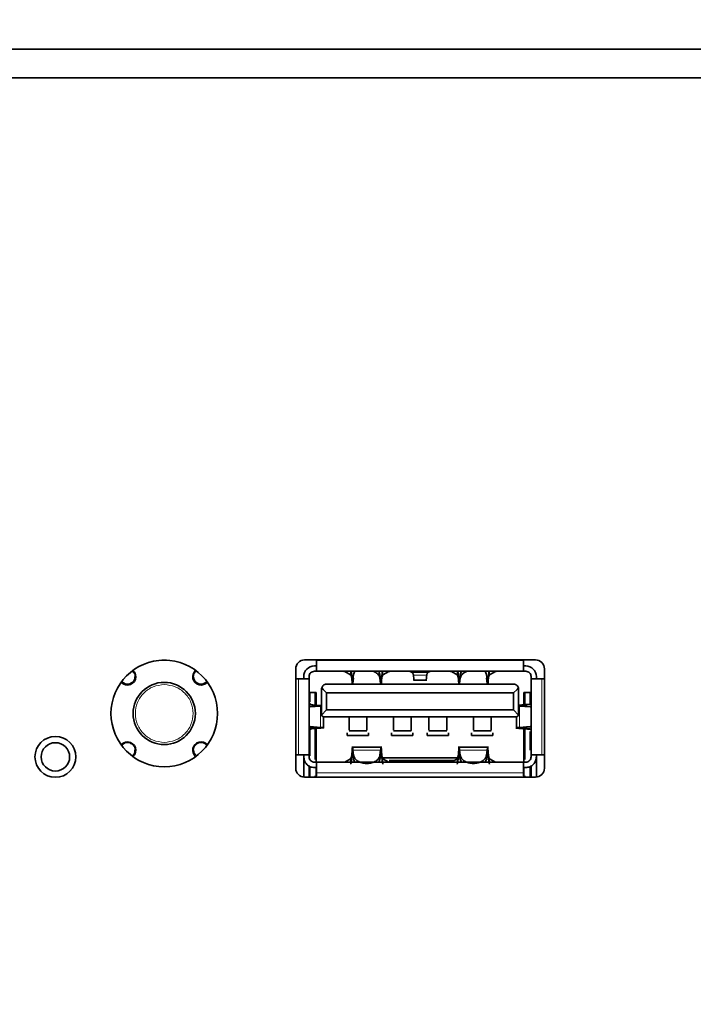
# Model space of a CAD drawing. Header units: millimetres. Extents: x 0 to 1118, y 0 to 864.
# Tile 52 of 86: x 625 to 635, y 196 to 210. Entities that reach past the tile are written whole.
import ezdxf

# ---------------------------------------------------------------- set-up
doc = ezdxf.new("R2010")
doc.units = ezdxf.units.MM
doc.layers.add('ALPHAREV', color=7, linetype='Continuous', lineweight=25)
doc.styles.add('SLDTEXTSTYLE0', font='TXT', dxfattribs={"width": 0.605})
doc.dimstyles.new('SLDDIMSTYLE2', dxfattribs={"dimtxt": 3.175, "dimasz": 4.572, "dimexe": 0, "dimexo": 0.0625, "dimgap": 0.79375, "dimtad": 0, "dimtih": 1, "dimtoh": 1, "dimdec": 1, "dimlfac": 4, "dimrnd": 1e-09, "dimzin": 12, "dimdsep": 46, "dimtxsty": 'SLDTEXTSTYLE0', "dimsah": 1, "dimcen": 0.09, "dimadec": 0, "dimazin": 3, "dimtfac": 1, "dimtofl": 0, "dimtmove": 0, "dimatfit": 3, "dimfxl": 1, "dimfrac": 2, "dimtolj": 1, "dimtzin": 12, "dimarcsym": 0})

# ---------------------------------------------------------------- blocks, each defined once
blk = doc.blocks.new('_D_9')
at = {"layer": 'ALPHAREV'}
for p, q in [((610.209, 241.668), (609.117, 241.668)), ((609.117, 241.668), (609.117, 236.795)), ((618.697, 241.668), (619.789, 241.668)), ((619.789, 241.668), (619.789, 236.795)), ((575.021, 210.768), (575.021, 240.831)), ((642.971, 210.768), (642.971, 240.831)), ((575.021, 239.231), (596.385, 239.231)), ((642.971, 239.231), (621.607, 239.231)), ((609.117, 236.795), (610.209, 236.795)), ((619.789, 236.795), (618.697, 236.795))]:
    blk.add_line(p, q, dxfattribs=at)
for points in [[(575.021, 239.231), (579.593, 238.469), (579.593, 239.993)], [(642.971, 239.231), (638.399, 239.993), (638.399, 238.469)]]:
    blk.add_solid(points, dxfattribs=at)
at = {"layer": 'ALPHAREV', "char_height": 3.175, "attachment_point": 1, "style": 'SLDTEXTSTYLE0'}
for s, insert in [('271.8', (597.112, 240.888)), ('10.7', (610.209, 240.888))]:
    blk.add_mtext(s, dxfattribs=dict(at, insert=insert))
blk = doc.blocks.new('_D_11')
at = {"layer": 'ALPHAREV'}
for p, q in [((555.691, 241.668), (554.6, 241.668)), ((554.6, 241.668), (554.6, 236.795)), ((561.754, 241.668), (562.846, 241.668)), ((562.846, 241.668), (562.846, 236.795)), ((564.664, 239.231), (567.839, 239.231)), ((567.839, 239.231), (567.839, 186.093)), ((554.6, 236.795), (555.691, 236.795)), ((562.846, 236.795), (561.754, 236.795)), ((572.896, 186.093), (566.239, 186.093)), ((567.839, 132.068), (567.839, 186.093)), ((672.503, 132.068), (566.239, 132.068))]:
    blk.add_line(p, q, dxfattribs=at)
for points in [[(567.839, 186.093), (567.077, 181.521), (568.601, 181.521)], [(567.839, 132.068), (568.601, 136.64), (567.077, 136.64)]]:
    blk.add_solid(points, dxfattribs=at)
at = {"layer": 'ALPHAREV', "char_height": 3.175, "attachment_point": 1, "style": 'SLDTEXTSTYLE0'}
for s, insert in [('216.1', (542.594, 240.888)), ('8.5', (555.691, 240.888))]:
    blk.add_mtext(s, dxfattribs=dict(at, insert=insert))

msp = doc.modelspace()

# ---------------------------------------------------------------- linework, layer by layer
at = {"color": 7, "linetype": 'Continuous', "lineweight": 35}
for p, q in [((643.495931, 209.567972), (574.495931, 209.567972)), ((643.495931, 209.167972), (574.495931, 209.167972)), ((632.693431, 200.972972), (629.443431, 200.972972)), ((629.610931, 200.972972), (629.610931, 200.962972)), ((632.525931, 200.962972), (632.525931, 200.972972)), ((627.500302, 200.968072), (627.43551, 200.968072)), ((629.318431, 200.847972), (629.318431, 199.447972)), ((629.580931, 200.887972), (629.610931, 200.887972)), ((632.525931, 200.887972), (632.555931, 200.887972)), ((632.818431, 199.447972), (632.818431, 200.847972)), ((629.355931, 200.707972), (629.318431, 200.707972)), ((629.430931, 200.737972), (629.430931, 200.707972)), ((629.505931, 200.737972), (629.505931, 200.707972)), ((629.505931, 200.707972), (629.505931, 199.637972)), ((629.580931, 200.812972), (629.610931, 200.812972)), ((632.525931, 200.812972), (629.610931, 200.812972)), ((630.009206, 200.812972), (630.009218, 200.810587)), ((630.090656, 200.76409), (630.009218, 200.810587)), ((630.123427, 200.698875), (630.132894, 200.76922)), ((630.123427, 200.644037), (630.132894, 200.714377)), ((630.132894, 200.76922), (630.151094, 200.812972)), ((630.485769, 200.812972), (630.503968, 200.76922)), ((630.503968, 200.76922), (630.513435, 200.698875)), ((630.503968, 200.714377), (630.513435, 200.644037)), ((630.546206, 200.76409), (630.627644, 200.810587)), ((630.627644, 200.810587), (630.627656, 200.812972)), ((631.509206, 200.812972), (631.509218, 200.810587)), ((631.590656, 200.76409), (631.509218, 200.810587)), ((631.623427, 200.698875), (631.632894, 200.76922)), ((631.623427, 200.644037), (631.632894, 200.714377)), ((631.632894, 200.76922), (631.651094, 200.812972)), ((631.985769, 200.812972), (632.003968, 200.76922)), ((632.003968, 200.76922), (632.013435, 200.698875)), ((632.003968, 200.714377), (632.013435, 200.644037)), ((632.046206, 200.76409), (632.127644, 200.810587)), ((632.525931, 200.812972), (632.555931, 200.812972)), ((632.630931, 200.707972), (632.630931, 200.737972)), ((632.630931, 199.637972), (632.630931, 200.707972)), ((632.705931, 200.707972), (632.705931, 200.737972)), ((632.818431, 200.707972), (632.780931, 200.707972)), ((629.680931, 200.557972), (629.680931, 200.205472)), ((629.684282, 200.58014), (629.7031, 200.557972)), ((629.7531, 200.507972), (629.7031, 200.557972)), ((629.755931, 200.632972), (632.380931, 200.632972)), ((630.974535, 200.687869), (631.162327, 200.687869)), ((632.433762, 200.557972), (632.383762, 200.507972)), ((632.433762, 200.557972), (632.45258, 200.58014)), ((632.455931, 200.557972), (632.455931, 200.205472)), ((629.605931, 200.512972), (629.505931, 200.512972)), ((629.518431, 200.381673), (629.518431, 200.512972)), ((629.593431, 200.512972), (629.593431, 200.334934)), ((629.605931, 200.512972), (629.605931, 200.334273)), ((629.7531, 200.507972), (632.383762, 200.507972)), ((629.7531, 200.507972), (629.7531, 200.267972)), ((632.383762, 200.267972), (632.383762, 200.507972)), ((632.630931, 200.512972), (632.530931, 200.512972)), ((632.530931, 200.342043), (632.530931, 200.512972)), ((632.543431, 200.342843), (632.543431, 200.512972)), ((632.618431, 200.512972), (632.618431, 200.359601)), ((629.505931, 200.380375), (629.505931, 200.382972)), ((629.612236, 200.324119), (629.505931, 200.314573)), ((629.519291, 200.310847), (629.667088, 200.324119)), ((632.455931, 200.324694), (632.469775, 200.323409)), ((632.469775, 200.323409), (632.61748, 200.310728)), ((632.630931, 200.314283), (632.524626, 200.323409)), ((632.630931, 200.382972), (632.630931, 200.380566)), ((629.68207, 200.196942), (629.7531, 200.267972)), ((629.710931, 200.009847), (629.710931, 200.173081)), ((629.713431, 200.172972), (632.423431, 200.172972)), ((629.7531, 200.267972), (632.383762, 200.267972)), ((632.383762, 200.267972), (632.454792, 200.196942)), ((632.425931, 200.17308), (632.425931, 200.002134)), ((629.505931, 200.031371), (629.612236, 200.021825)), ((629.518431, 199.62206), (629.518431, 200.000096)), ((629.519291, 200.035097), (629.667088, 200.021825)), ((629.593431, 200.011028), (629.593431, 199.573072)), ((629.605931, 200.011711), (629.605931, 199.532972)), ((632.61748, 200.035215), (632.469775, 200.022534)), ((632.630931, 200.031661), (632.524626, 200.022534)), ((632.530931, 199.532972), (632.530931, 200.003867)), ((632.543431, 199.573072), (632.543431, 200.003085)), ((629.505931, 199.962972), (629.505931, 199.965568)), ((630.043431, 199.907972), (630.043431, 199.946694)), ((630.343431, 199.907972), (630.043431, 199.907972)), ((630.068431, 199.975472), (630.318431, 199.975472)), ((630.343431, 199.946694), (630.343431, 199.907972)), ((630.668431, 199.907972), (630.668431, 199.946694)), ((630.968431, 199.907972), (630.668431, 199.907972)), ((630.693431, 199.975472), (630.943431, 199.975472)), ((630.968431, 199.946694), (630.968431, 199.907972)), ((631.168431, 199.907972), (631.168431, 199.946694)), ((631.468431, 199.907972), (631.168431, 199.907972)), ((631.193431, 199.975472), (631.443431, 199.975472)), ((631.468431, 199.946694), (631.468431, 199.907972)), ((631.793431, 199.907972), (631.793431, 199.946694)), ((632.093431, 199.907972), (631.793431, 199.907972)), ((631.818431, 199.975472), (632.068431, 199.975472)), ((632.093431, 199.946694), (632.093431, 199.907972)), ((632.618431, 199.964175), (632.618431, 199.702401)), ((632.630931, 199.965378), (632.630931, 199.962972)), ((630.530358, 199.745551), (630.106497, 199.745551)), ((632.030358, 199.745551), (631.606497, 199.745551)), ((629.318431, 199.637972), (629.355931, 199.637972)), ((629.430931, 199.637972), (629.430931, 199.607972)), ((629.430931, 199.607972), (629.430931, 199.323598)), ((629.505931, 199.607972), (629.505931, 199.637972)), ((630.123427, 199.701906), (630.132894, 199.631567)), ((630.123427, 199.647068), (630.132894, 199.576723)), ((630.503968, 199.631567), (630.513435, 199.701906)), ((630.503968, 199.576723), (630.513435, 199.647068)), ((630.506491, 199.595472), (631.630371, 199.595472)), ((631.623427, 199.701906), (631.632894, 199.631567)), ((631.623427, 199.647068), (631.632894, 199.576723)), ((632.003968, 199.631567), (632.013435, 199.701906)), ((632.003968, 199.576723), (632.013435, 199.647068)), ((632.630931, 199.637972), (632.630931, 199.607972)), ((632.705931, 199.637972), (632.705931, 199.607972)), ((632.705931, 199.607972), (632.705931, 199.323598)), ((632.780931, 199.637972), (632.818431, 199.637972)), ((629.505931, 199.322972), (629.505931, 199.481148)), ((629.518431, 199.322972), (629.518431, 199.459931)), ((629.610931, 199.532972), (629.580931, 199.532972)), ((629.580931, 199.457972), (629.610931, 199.457972)), ((629.605931, 199.457972), (629.605931, 199.322972)), ((629.610931, 199.532972), (632.525931, 199.532972)), ((629.909406, 199.536065), (629.909406, 199.532972)), ((630.009218, 199.535357), (630.009206, 199.532972)), ((630.009218, 199.535357), (630.090656, 199.581854)), ((630.132894, 199.576723), (630.151094, 199.532972)), ((630.485769, 199.532972), (630.503968, 199.576723)), ((630.546206, 199.581854), (630.627644, 199.535357)), ((630.627656, 199.532972), (630.627644, 199.535357)), ((630.632312, 199.557972), (631.548827, 199.557972)), ((630.727457, 199.532972), (630.727456, 199.536161)), ((631.409406, 199.536071), (631.409406, 199.532972)), ((631.509206, 199.532972), (631.509218, 199.535357)), ((631.509218, 199.535357), (631.590656, 199.581854)), ((631.632894, 199.576723), (631.651094, 199.532972)), ((631.985769, 199.532972), (632.003968, 199.576723)), ((632.046206, 199.581854), (632.127644, 199.535357)), ((632.555931, 199.532972), (632.525931, 199.532972)), ((632.525931, 199.457972), (632.555931, 199.457972)), ((632.530931, 199.322972), (632.530931, 199.457972)), ((632.618431, 199.472796), (632.618431, 199.322972)), ((632.630931, 199.481148), (632.630931, 199.322972)), ((629.443431, 199.322972), (632.693431, 199.322972)), ((629.505931, 199.427972), (629.518431, 199.427972)), ((629.593431, 199.342871), (629.593431, 199.322972)), ((629.610931, 199.382972), (629.610931, 199.341722)), ((632.525931, 199.341722), (632.525931, 199.382972)), ((632.543431, 199.322972), (632.543431, 199.342871)), ((632.618431, 199.427972), (632.630931, 199.427972))]:
    msp.add_line(p, q, dxfattribs=at)
at = {"color": 7, "linetype": 'Continuous', "lineweight": 18}
for p, q in [((632.525931, 200.962972), (629.610931, 200.962972)), ((629.355931, 200.707972), (629.355931, 199.637972)), ((630.090656, 200.812972), (630.090656, 200.764088)), ((630.107378, 200.711324), (630.107378, 200.735109)), ((630.107378, 200.735109), (630.128303, 200.735109)), ((630.123427, 200.644038), (630.123427, 200.698876)), ((630.132894, 200.76922), (630.132894, 200.714371)), ((630.503968, 200.76922), (630.503968, 200.714371)), ((630.508559, 200.735109), (630.529484, 200.735109)), ((630.513435, 200.698876), (630.513435, 200.644038)), ((630.529484, 200.735109), (630.529484, 200.711324)), ((630.546206, 200.812972), (630.546206, 200.764088)), ((630.960854, 200.793538), (631.176009, 200.793538)), ((631.161406, 200.758843), (630.975457, 200.758843)), ((631.590656, 200.812972), (631.590656, 200.764088)), ((631.607378, 200.711324), (631.607378, 200.735109)), ((631.607378, 200.735109), (631.628303, 200.735109)), ((631.623427, 200.644038), (631.623427, 200.698876)), ((631.632894, 200.76922), (631.632894, 200.714371)), ((632.003968, 200.76922), (632.003968, 200.714371)), ((632.008559, 200.735109), (632.029484, 200.735109)), ((632.013435, 200.698876), (632.013435, 200.644038)), ((632.029484, 200.735109), (632.029484, 200.711324)), ((632.046206, 200.812972), (632.046206, 200.764088)), ((632.127644, 200.810587), (632.127656, 200.812972)), ((632.780931, 199.637972), (632.780931, 200.707972)), ((629.7031, 200.557972), (629.680931, 200.557972)), ((632.433762, 200.557972), (632.455931, 200.557972)), ((629.505931, 200.310847), (629.519291, 200.310847)), ((629.583223, 200.335474), (629.566912, 200.335474)), ((629.566912, 200.320049), (629.566912, 200.335474)), ((629.612236, 200.324119), (629.667088, 200.324119)), ((629.667088, 200.324119), (629.667088, 200.021825)), ((632.469775, 200.022534), (632.469775, 200.323409)), ((632.469775, 200.323409), (632.524626, 200.323409)), ((632.56995, 200.343496), (632.553639, 200.343496)), ((632.56995, 200.343496), (632.56995, 200.319518)), ((632.61748, 200.310728), (632.630931, 200.310728)), ((629.505931, 200.035097), (629.519291, 200.035097)), ((629.566912, 200.01047), (629.566912, 200.025895)), ((629.583223, 200.01047), (629.566912, 200.01047)), ((629.667088, 200.021825), (629.612236, 200.021825)), ((632.524626, 200.022534), (632.469775, 200.022534)), ((632.56995, 200.002447), (632.553639, 200.002447)), ((632.56995, 200.026425), (632.56995, 200.002447)), ((632.61748, 200.035215), (632.630931, 200.035215)), ((630.107378, 199.610835), (630.107378, 199.634619)), ((630.128303, 199.610834), (630.107378, 199.610834)), ((630.123427, 199.647068), (630.123427, 199.701906)), ((630.123427, 199.701902), (630.513435, 199.701902)), ((630.132894, 199.631567), (630.132894, 199.576723)), ((630.503968, 199.631567), (630.503968, 199.576723)), ((630.529484, 199.610834), (630.508559, 199.610834)), ((630.513435, 199.701906), (630.513435, 199.647068)), ((630.529484, 199.63462), (630.529484, 199.610834)), ((631.607378, 199.610835), (631.607378, 199.634619)), ((631.628303, 199.610834), (631.607378, 199.610834)), ((631.623427, 199.647068), (631.623427, 199.701906)), ((631.623427, 199.701902), (632.013435, 199.701902)), ((631.632894, 199.631567), (631.632894, 199.576723)), ((632.003968, 199.631572), (632.003968, 199.576723)), ((632.029484, 199.610834), (632.008559, 199.610834)), ((632.013435, 199.701906), (632.013435, 199.647068)), ((632.029484, 199.63462), (632.029484, 199.610834)), ((630.090656, 199.581855), (630.090656, 199.532972)), ((630.546206, 199.581855), (630.546206, 199.532972)), ((631.590656, 199.581855), (631.590656, 199.532972)), ((632.046206, 199.581855), (632.046206, 199.532972)), ((632.127656, 199.532972), (632.127644, 199.535357)), ((629.610931, 199.382972), (632.525931, 199.382972))]:
    msp.add_line(p, q, dxfattribs=at)
at = {"color": 7, "linetype": 'Continuous', "lineweight": 35}
for centre, radius in [((627.467906, 200.218772), 0.75), ((627.467906, 200.218772), 0.43815), ((625.935931, 199.607972), 0.2875), ((625.935931, 199.607972), 0.2)]:
    msp.add_circle(centre, radius, dxfattribs=at)
for centre, radius, start, end in [((629.443431, 200.847972), 0.125, 90, 180), ((632.693431, 200.847972), 0.125, 0, 90), ((629.580931, 200.737972), 0.15, 90, 180), ((632.555931, 200.737972), 0.15, 0, 90), ((626.950381, 200.736297), 0.117475, 220.652483, 0), ((626.950381, 200.736297), 0.117475, 0, 49.3475171), ((627.985431, 200.736297), 0.117475, 130.6524877, 319.3475124), ((629.755931, 200.557972), 0.075, 162.8074532, 180), ((632.380931, 200.557972), 0.075, 359.999999, 17.1925468), ((626.950381, 199.701247), 0.117475, 0, 139.3475166), ((627.985431, 199.701247), 0.117475, 40.6524858, 229.3475141), ((626.950381, 199.701247), 0.117475, 310.6524833, 0), ((629.443431, 199.447972), 0.125, 180, 270), ((632.693431, 199.447972), 0.125, 270, 0)]:
    msp.add_arc(centre, radius, start, end, dxfattribs=at)
for points in [[(629.610931, 200.962972), (629.610931, 200.943316), (629.610931, 200.904005), (629.610931, 200.854423), (629.610931, 200.819736), (629.610931, 200.815226), (629.610931, 200.812972)], [(632.525931, 200.812972), (632.525931, 200.815226), (632.525931, 200.819736), (632.525931, 200.854423), (632.525931, 200.904005), (632.525931, 200.943316), (632.525931, 200.962972)], [(629.505931, 200.707972), (629.503676, 200.707972), (629.499167, 200.707972), (629.46448, 200.707972), (629.414898, 200.707972), (629.375587, 200.707972), (629.355931, 200.707972)], [(629.505931, 200.737972), (629.507058, 200.747799), (629.509313, 200.767455), (629.526657, 200.792246), (629.551448, 200.80959), (629.571103, 200.811844), (629.580931, 200.812972)], [(630.123427, 200.698875), (630.122759, 200.694293), (630.121421, 200.685127), (630.119415, 200.67727), (630.117409, 200.674441), (630.115403, 200.67718), (630.113397, 200.685209), (630.111391, 200.698098), (630.109385, 200.714883), (630.108047, 200.728367), (630.107378, 200.735109)], [(630.529484, 200.735109), (630.528815, 200.728367), (630.527478, 200.714883), (630.525472, 200.698098), (630.523465, 200.685209), (630.521459, 200.67718), (630.519453, 200.674441), (630.517447, 200.67727), (630.515441, 200.685127), (630.514104, 200.694293), (630.513435, 200.698875)], [(631.623427, 200.698875), (631.622759, 200.694293), (631.621421, 200.685127), (631.619415, 200.67727), (631.617409, 200.674441), (631.615403, 200.67718), (631.613397, 200.685209), (631.611391, 200.698098), (631.609385, 200.714883), (631.608047, 200.728367), (631.607378, 200.735109)], [(632.029484, 200.735109), (632.028815, 200.728367), (632.027478, 200.714883), (632.025472, 200.698098), (632.023465, 200.685209), (632.021459, 200.67718), (632.019453, 200.674441), (632.017447, 200.67727), (632.015441, 200.685127), (632.014104, 200.694293), (632.013435, 200.698875)], [(632.555931, 200.812972), (632.565759, 200.811844), (632.585414, 200.80959), (632.610205, 200.792246), (632.627549, 200.767455), (632.629804, 200.747799), (632.630931, 200.737972)], [(632.780931, 200.707972), (632.761276, 200.707972), (632.721964, 200.707972), (632.672383, 200.707972), (632.637695, 200.707972), (632.633186, 200.707972), (632.630931, 200.707972)], [(629.566912, 200.335474), (629.574324, 200.335001), (629.589148, 200.334054), (629.608187, 200.332635), (629.623173, 200.331216), (629.632948, 200.329796), (629.636903, 200.328377), (629.63465, 200.326958), (629.626748, 200.325538), (629.617074, 200.324592), (629.612236, 200.324119)], [(632.553639, 200.343496), (632.534332, 200.342325), (632.495719, 200.339982), (632.469194, 200.337639), (632.455931, 200.336468)], [(632.612282, 200.349283), (632.611208, 200.348801), (632.60906, 200.347836), (632.595949, 200.34639), (632.577244, 200.344943), (632.561507, 200.343978), (632.553639, 200.343496)], [(629.612236, 200.021825), (629.617074, 200.021351), (629.626748, 200.020405), (629.63465, 200.018986), (629.636903, 200.017566), (629.632948, 200.016147), (629.623173, 200.014728), (629.608187, 200.013308), (629.589148, 200.011889), (629.574324, 200.010943), (629.566912, 200.01047)], [(632.553639, 200.002447), (632.539925, 200.003284), (632.512496, 200.004958), (632.477267, 200.007469), (632.449539, 200.00998), (632.431451, 200.012491), (632.424133, 200.015002), (632.428302, 200.017512), (632.442922, 200.020023), (632.460824, 200.021697), (632.469775, 200.022534)], [(632.553639, 200.002447), (632.561507, 200.001965), (632.577244, 200.001001), (632.595949, 199.999554), (632.60906, 199.998107), (632.611208, 199.997143), (632.612282, 199.99666)], [(629.355931, 199.637972), (629.375587, 199.637972), (629.414898, 199.637972), (629.46448, 199.637972), (629.499167, 199.637972), (629.503676, 199.637972), (629.505931, 199.637972)], [(629.580931, 199.457972), (629.561276, 199.460226), (629.521964, 199.464736), (629.472383, 199.499423), (629.437695, 199.549005), (629.433186, 199.588316), (629.430931, 199.607972)], [(629.580931, 199.532972), (629.571103, 199.534099), (629.551448, 199.536354), (629.526657, 199.553698), (629.509313, 199.578488), (629.507058, 199.598144), (629.505931, 199.607972)], [(630.107378, 199.610834), (630.105985, 199.596841), (630.103198, 199.568855), (630.099017, 199.536274), (630.094837, 199.513323), (630.09205, 199.509106), (630.090656, 199.506998)], [(630.107378, 199.610834), (630.108047, 199.617576), (630.109385, 199.63106), (630.111391, 199.647845), (630.113397, 199.660734), (630.115403, 199.668763), (630.117409, 199.671503), (630.119415, 199.668673), (630.121421, 199.660816), (630.122759, 199.651651), (630.123427, 199.647068)], [(630.132894, 199.631567), (630.137463, 199.616124), (630.1466, 199.58524), (630.19026, 199.547168), (630.249459, 199.521966), (630.318431, 199.513185), (630.387404, 199.521966), (630.446602, 199.547168), (630.490262, 199.58524), (630.4994, 199.616124), (630.503968, 199.631567)], [(630.513435, 199.647068), (630.514104, 199.651651), (630.515441, 199.660816), (630.517447, 199.668673), (630.519453, 199.671503), (630.521459, 199.668763), (630.523465, 199.660734), (630.525472, 199.647845), (630.527478, 199.63106), (630.528815, 199.617576), (630.529484, 199.610834)], [(630.546206, 199.506998), (630.544813, 199.509106), (630.542026, 199.513323), (630.537845, 199.536274), (630.533664, 199.568855), (630.530877, 199.596841), (630.529484, 199.610834)], [(631.607378, 199.610834), (631.605985, 199.596841), (631.603198, 199.568855), (631.599017, 199.536274), (631.594837, 199.513323), (631.59205, 199.509106), (631.590656, 199.506998)], [(631.607378, 199.610834), (631.608047, 199.617576), (631.609385, 199.63106), (631.611391, 199.647845), (631.613397, 199.660734), (631.615403, 199.668763), (631.617409, 199.671503), (631.619415, 199.668673), (631.621421, 199.660816), (631.622759, 199.651651), (631.623427, 199.647068)], [(631.632894, 199.631567), (631.637463, 199.616125), (631.6466, 199.585241), (631.69026, 199.54717), (631.749459, 199.521968), (631.818431, 199.513188), (631.887404, 199.521969), (631.946602, 199.547173), (631.990262, 199.585245), (631.9994, 199.61613), (632.003968, 199.631572)], [(632.013435, 199.647068), (632.014104, 199.651651), (632.015441, 199.660816), (632.017447, 199.668673), (632.019453, 199.671503), (632.021459, 199.668763), (632.023465, 199.660734), (632.025472, 199.647845), (632.027478, 199.63106), (632.028815, 199.617576), (632.029484, 199.610834)], [(632.046206, 199.506998), (632.044813, 199.509106), (632.042026, 199.513323), (632.037845, 199.536274), (632.033664, 199.568855), (632.030877, 199.596841), (632.029484, 199.610834)], [(632.630931, 199.607972), (632.629804, 199.598144), (632.627549, 199.578488), (632.610205, 199.553698), (632.585414, 199.536354), (632.565759, 199.534099), (632.555931, 199.532972)], [(632.705931, 199.607972), (632.703676, 199.588316), (632.699167, 199.549005), (632.66448, 199.499423), (632.614898, 199.464736), (632.575587, 199.460226), (632.555931, 199.457972)], [(632.630931, 199.637972), (632.633186, 199.637972), (632.637695, 199.637972), (632.672383, 199.637972), (632.721964, 199.637972), (632.761276, 199.637972), (632.780931, 199.637972)], [(629.610931, 199.532972), (629.610931, 199.530717), (629.610931, 199.526208), (629.610931, 199.49152), (629.610931, 199.441938), (629.610931, 199.402627), (629.610931, 199.382972)], [(632.525931, 199.382972), (632.525931, 199.402627), (632.525931, 199.441938), (632.525931, 199.49152), (632.525931, 199.526208), (632.525931, 199.530717), (632.525931, 199.532972)]]:
    msp.add_open_spline(points, degree=3, dxfattribs=at)
for points, knots in [([(626.876465, 200.662095), (626.887223, 200.653558), (626.908794, 200.63644), (626.950507, 200.628935), (626.991536, 200.63694), (627.026211, 200.660291), (627.050428, 200.695155), (627.05358, 200.722583), (627.055156, 200.736297)], [0, 0, 0, 0, 0.165968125, 0.332774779, 0.499581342, 0.666387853, 0.833194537, 1, 1, 1, 1]), ([(627.880656, 200.736297), (627.882232, 200.722583), (627.885384, 200.695154), (627.9096, 200.660294), (627.944282, 200.636929), (627.985285, 200.628974), (628.025902, 200.636085), (628.046591, 200.65239), (628.056446, 200.660157)], [0, 0, 0, 0, 0.1692145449, 0.3384302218, 0.507645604, 0.6768610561, 0.8460764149, 1, 1, 1, 1]), ([(629.959455, 200.812972), (629.964452, 200.812937), (629.975214, 200.812863), (629.990877, 200.812383), (630.001609, 200.811778), (630.00748, 200.811152), (630.008629, 200.810778), (630.009218, 200.810587)], [0, 0, 0, 0, 0.202794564, 0.436816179, 0.701989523, 0.847050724, 1, 1, 1, 1]), ([(630.090656, 200.764084), (630.091508, 200.763271), (630.093563, 200.761312), (630.099007, 200.74954), (630.104459, 200.731683), (630.106523, 200.717289), (630.107378, 200.711326)], [0, 0, 0, 0, 0.2070682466, 0.4991142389, 0.7924837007, 1, 1, 1, 1]), ([(630.097945, 200.812972), (630.098599, 200.809549), (630.100833, 200.797853), (630.103983, 200.76923), (630.106467, 200.744264), (630.107378, 200.735109)], [0, 0, 0, 0, 0.207572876, 0.709448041, 1, 1, 1, 1]), ([(630.107378, 200.711322), (630.108605, 200.697243), (630.111255, 200.666829), (630.112624, 200.644802), (630.113359, 200.632972)], [0, 0, 0, 0, 0.46293243, 1, 1, 1, 1]), ([(630.405329, 200.812972), (630.418765, 200.808038), (630.45243, 200.795675), (630.489989, 200.760359), (630.499308, 200.7297), (630.503968, 200.714371)], [0, 0, 0, 0, 0.2493151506, 0.6246575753, 1, 1, 1, 1]), ([(630.523503, 200.632972), (630.524239, 200.644802), (630.525608, 200.666829), (630.528257, 200.697243), (630.529484, 200.711322)], [0, 0, 0, 0, 0.53706757, 1, 1, 1, 1]), ([(630.529484, 200.735109), (630.530986, 200.750346), (630.534036, 200.781265), (630.53709, 200.802302), (630.53864, 200.812972)], [0, 0, 0, 0, 0.492794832, 1, 1, 1, 1]), ([(630.529484, 200.711326), (630.530339, 200.717289), (630.532403, 200.731683), (630.537855, 200.74954), (630.5433, 200.761312), (630.545354, 200.763271), (630.546206, 200.764084)], [0, 0, 0, 0, 0.2075164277, 0.5008857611, 0.7929316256, 1, 1, 1, 1]), ([(630.627644, 200.810587), (630.628233, 200.810778), (630.629381, 200.811152), (630.635247, 200.811778), (630.645974, 200.812382), (630.661636, 200.812862), (630.6724, 200.812937), (630.677399, 200.812972)], [0, 0, 0, 0, 0.152885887, 0.297901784, 0.563039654, 0.797097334, 1, 1, 1, 1]), ([(630.922862, 200.812972), (630.928168, 200.810982), (630.937147, 200.807614), (630.949796, 200.799611), (630.957143, 200.795562), (630.960816, 200.793538)], [0, 0, 0, 0, 0.4192928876, 0.709647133, 1, 1, 1, 1]), ([(630.975457, 200.758843), (630.97472, 200.762867), (630.972935, 200.77261), (630.96817, 200.784119), (630.963395, 200.791651), (630.961594, 200.792988), (630.960854, 200.793538)], [0, 0, 0, 0, 0.206013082, 0.498902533, 0.794012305, 1, 1, 1, 1]), ([(630.982826, 200.689302), (630.98262, 200.688999), (630.981978, 200.688055), (630.98106, 200.698404), (630.979301, 200.720032), (630.976903, 200.744236), (630.975457, 200.758843)], [0, 0, 0, 0, 0.129258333, 0.403102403, 0.639777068, 1, 1, 1, 1]), ([(631.161406, 200.758843), (631.159959, 200.744236), (631.157562, 200.720032), (631.155802, 200.698404), (631.154884, 200.688055), (631.154242, 200.688999), (631.154036, 200.689302)], [0, 0, 0, 0, 0.360222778, 0.596897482, 0.870741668, 1, 1, 1, 1]), ([(631.176009, 200.793538), (631.175268, 200.792988), (631.173468, 200.791651), (631.168693, 200.784119), (631.163927, 200.77261), (631.162142, 200.762867), (631.161406, 200.758843)], [0, 0, 0, 0, 0.205987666, 0.501097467, 0.793986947, 1, 1, 1, 1]), ([(631.214, 200.812972), (631.208695, 200.810982), (631.199715, 200.807614), (631.187066, 200.799611), (631.179719, 200.795562), (631.176046, 200.793538)], [0, 0, 0, 0, 0.419292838, 0.709647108, 1, 1, 1, 1]), ([(631.459832, 200.812972), (631.4648, 200.812935), (631.475501, 200.812858), (631.491038, 200.812377), (631.501674, 200.811773), (631.507493, 200.811149), (631.508633, 200.810778), (631.509218, 200.810587)], [0, 0, 0, 0, 0.202804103, 0.436831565, 0.702007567, 0.847060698, 1, 1, 1, 1]), ([(631.590656, 200.764084), (631.591508, 200.763271), (631.593563, 200.761312), (631.599007, 200.74954), (631.604459, 200.731683), (631.606523, 200.717289), (631.607378, 200.711326)], [0, 0, 0, 0, 0.2070682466, 0.4991142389, 0.7924837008, 1, 1, 1, 1]), ([(631.597945, 200.812972), (631.598599, 200.809549), (631.600833, 200.797853), (631.603983, 200.76923), (631.606467, 200.744264), (631.607378, 200.735109)], [0, 0, 0, 0, 0.207572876, 0.709448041, 1, 1, 1, 1]), ([(631.607378, 200.711322), (631.608605, 200.697243), (631.611255, 200.666829), (631.612624, 200.644802), (631.613359, 200.632972)], [0, 0, 0, 0, 0.4629324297, 1, 1, 1, 1]), ([(631.632894, 200.714371), (631.637554, 200.7297), (631.646874, 200.760359), (631.684433, 200.795675), (631.718097, 200.808038), (631.731533, 200.812972)], [0, 0, 0, 0, 0.3753424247, 0.7506848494, 1, 1, 1, 1]), ([(632.023503, 200.632972), (632.024239, 200.644802), (632.025608, 200.666829), (632.028257, 200.697243), (632.029484, 200.711322)], [0, 0, 0, 0, 0.5370675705, 1, 1, 1, 1]), ([(632.029484, 200.735109), (632.030986, 200.750346), (632.034036, 200.781265), (632.03709, 200.802302), (632.03864, 200.812972)], [0, 0, 0, 0, 0.492794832, 1, 1, 1, 1]), ([(632.029484, 200.711326), (632.030339, 200.717289), (632.032403, 200.731683), (632.037855, 200.74954), (632.0433, 200.761312), (632.045354, 200.763271), (632.046206, 200.764084)], [0, 0, 0, 0, 0.207516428, 0.500885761, 0.792931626, 1, 1, 1, 1]), ([(632.127644, 200.810587), (632.128854, 200.81091), (632.131266, 200.811553), (632.14311, 200.812322), (632.158649, 200.812866), (632.17076, 200.812936), (632.176866, 200.812972)], [0, 0, 0, 0, 0.254164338, 0.506731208, 0.751309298, 1, 1, 1, 1]), ([(629.755931, 200.632972), (629.753172, 200.632872), (629.747575, 200.63267), (629.737426, 200.630904), (629.721558, 200.625756), (629.697185, 200.60924), (629.689549, 200.592019), (629.684282, 200.58014)], [0, 0, 0, 0, 0.060576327, 0.122850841, 0.233807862, 0.471501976, 1, 1, 1, 1]), ([(632.380931, 200.632972), (632.385338, 200.632737), (632.394629, 200.632243), (632.40779, 200.628398), (632.420123, 200.622415), (632.440683, 200.607248), (632.447347, 200.592063), (632.45258, 200.58014)], [0, 0, 0, 0, 0.096481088, 0.203425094, 0.327109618, 0.471647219, 1, 1, 1, 1]), ([(629.505931, 200.380355), (629.508407, 200.374894), (629.512739, 200.36534), (629.520014, 200.354762), (629.523428, 200.349387), (629.524291, 200.348041), (629.524507, 200.347703), (629.524561, 200.347618), (629.524575, 200.347597), (629.524578, 200.347591), (629.524579, 200.34759), (629.52458, 200.347589), (629.52458, 200.347589)], [0, 0, 0, 0, 0.499943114, 0.874731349, 0.968555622, 0.992075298, 0.997987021, 0.999480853, 0.999862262, 0.99996159, 0.99998841, 1, 1, 1, 1]), ([(629.505931, 200.339749), (629.510896, 200.339331), (629.527844, 200.337906), (629.55073, 200.336481), (629.566912, 200.335474)], [0, 0, 0, 0, 0.292954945, 1, 1, 1, 1]), ([(629.583223, 200.335474), (629.576634, 200.336087), (629.560811, 200.33756), (629.540532, 200.341526), (629.527291, 200.345491), (629.525376, 200.346962), (629.52458, 200.347574)], [0, 0, 0, 0, 0.208360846, 0.500401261, 0.792097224, 1, 1, 1, 1]), ([(629.680931, 200.330845), (629.673789, 200.331129), (629.660075, 200.331674), (629.627911, 200.33299), (629.600566, 200.33451), (629.583223, 200.335474)], [0, 0, 0, 0, 0.2844547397, 0.5462026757, 1, 1, 1, 1]), ([(632.524626, 200.323409), (632.520916, 200.323816), (632.512667, 200.324721), (632.50388, 200.326922), (632.499526, 200.329834), (632.503375, 200.333458), (632.515939, 200.337081), (632.533622, 200.339988), (632.551945, 200.342185), (632.564363, 200.343089), (632.56995, 200.343496)], [0, 0, 0, 0, 0.093689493, 0.208311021, 0.343856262, 0.500288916, 0.656469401, 0.791833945, 0.906346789, 1, 1, 1, 1]), ([(632.56995, 200.343496), (632.583393, 200.344136), (632.606412, 200.345233), (632.623728, 200.345629), (632.630931, 200.345794)], [0, 0, 0, 0, 0.583981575, 1, 1, 1, 1]), ([(629.680931, 200.205472), (629.680994, 200.204015), (629.681121, 200.201038), (629.681749, 200.198326), (629.68207, 200.196942)], [0, 0, 0, 0, 0.489489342, 1, 1, 1, 1]), ([(629.68207, 200.196942), (629.684242, 200.191553), (629.686999, 200.18471), (629.695943, 200.177859), (629.701228, 200.175131), (629.707115, 200.173343), (629.711362, 200.173093), (629.713431, 200.172972)], [0, 0, 0, 0, 0.529113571, 0.671935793, 0.793032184, 0.89912921, 1, 1, 1, 1]), ([(630.068431, 200.172972), (630.068431, 200.13094), (630.068431, 200.046875), (630.068431, 199.981406), (630.068431, 199.982266), (630.068431, 199.982601)], [0, 0, 0, 0, 0.379418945, 0.758837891, 1, 1, 1, 1]), ([(630.318431, 199.982601), (630.318431, 199.982266), (630.318431, 199.981406), (630.318431, 200.046875), (630.318431, 200.13094), (630.318431, 200.172972)], [0, 0, 0, 0, 0.241162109, 0.620581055, 1, 1, 1, 1]), ([(630.693431, 200.172972), (630.693431, 200.13094), (630.693431, 200.046875), (630.693431, 199.981406), (630.693431, 199.982266), (630.693431, 199.982601)], [0, 0, 0, 0, 0.379418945, 0.758837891, 1, 1, 1, 1]), ([(630.943431, 199.982601), (630.943431, 199.982266), (630.943431, 199.981406), (630.943431, 200.046875), (630.943431, 200.13094), (630.943431, 200.172972)], [0, 0, 0, 0, 0.241162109, 0.620581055, 1, 1, 1, 1]), ([(631.193431, 200.172972), (631.193431, 200.13094), (631.193431, 200.046875), (631.193431, 199.981406), (631.193431, 199.982266), (631.193431, 199.982601)], [0, 0, 0, 0, 0.379418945, 0.758837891, 1, 1, 1, 1]), ([(631.443431, 199.982601), (631.443431, 199.982266), (631.443431, 199.981406), (631.443431, 200.046875), (631.443431, 200.13094), (631.443431, 200.172972)], [0, 0, 0, 0, 0.241162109, 0.620581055, 1, 1, 1, 1]), ([(631.818431, 200.172972), (631.818431, 200.13094), (631.818431, 200.046875), (631.818431, 199.981406), (631.818431, 199.982266), (631.818431, 199.982601)], [0, 0, 0, 0, 0.3794189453, 0.7588378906, 1, 1, 1, 1]), ([(632.068431, 199.982601), (632.068431, 199.982266), (632.068431, 199.981406), (632.068431, 200.046875), (632.068431, 200.13094), (632.068431, 200.172972)], [0, 0, 0, 0, 0.241162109, 0.620581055, 1, 1, 1, 1]), ([(632.454792, 200.196942), (632.452638, 200.191567), (632.449891, 200.184712), (632.440782, 200.177757), (632.435304, 200.175035), (632.429482, 200.1733), (632.425369, 200.173077), (632.423431, 200.172972)], [0, 0, 0, 0, 0.529538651, 0.675430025, 0.799412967, 0.905497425, 1, 1, 1, 1]), ([(632.455931, 200.205472), (632.455879, 200.204019), (632.455771, 200.201033), (632.455124, 200.19833), (632.454792, 200.196942)], [0, 0, 0, 0, 0.486322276, 1, 1, 1, 1]), ([(629.566912, 200.01047), (629.55073, 200.009462), (629.527844, 200.008037), (629.510896, 200.006612), (629.505931, 200.006195)], [0, 0, 0, 0, 0.707045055, 1, 1, 1, 1]), ([(629.52458, 199.998369), (629.525376, 199.998981), (629.527291, 200.000453), (629.540532, 200.004418), (629.560811, 200.008384), (629.576634, 200.009857), (629.583223, 200.01047)], [0, 0, 0, 0, 0.207902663, 0.4995987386, 0.7916392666, 1, 1, 1, 1]), ([(629.667088, 200.021825), (629.673926, 200.02124), (629.689129, 200.019942), (629.705421, 200.018535), (629.713536, 200.017194), (629.706432, 200.016146), (629.683097, 200.015099), (629.650308, 200.013759), (629.616402, 200.012352), (629.593518, 200.011054), (629.583223, 200.01047)], [0, 0, 0, 0, 0.093705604, 0.208339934, 0.343861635, 0.500213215, 0.656378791, 0.791767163, 0.906321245, 1, 1, 1, 1]), ([(632.56995, 200.002447), (632.564363, 200.002854), (632.551945, 200.003758), (632.533622, 200.005956), (632.515939, 200.008863), (632.503375, 200.012485), (632.499526, 200.01611), (632.50388, 200.019022), (632.512667, 200.021222), (632.520916, 200.022127), (632.524626, 200.022534)], [0, 0, 0, 0, 0.093653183, 0.208166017, 0.34353057, 0.499711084, 0.656143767, 0.791689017, 0.906310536, 1, 1, 1, 1]), ([(632.630931, 200.00015), (632.623728, 200.000315), (632.606412, 200.000711), (632.583393, 200.001807), (632.56995, 200.002447)], [0, 0, 0, 0, 0.41601815, 1, 1, 1, 1]), ([(629.52458, 199.998354), (629.52458, 199.998354), (629.524579, 199.998354), (629.524578, 199.998352), (629.524575, 199.998347), (629.524561, 199.998325), (629.524507, 199.99824), (629.524291, 199.997902), (629.523428, 199.996556), (629.520014, 199.991181), (629.512739, 199.980603), (629.508407, 199.971049), (629.505931, 199.965588)], [0, 0, 0, 0, 0.00001159, 0.00003841, 0.000137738, 0.000519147, 0.002012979, 0.007924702, 0.031444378, 0.125268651, 0.500056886, 1, 1, 1, 1]), ([(630.107378, 199.634621), (630.108203, 199.643999), (630.110037, 199.664865), (630.112022, 199.695078), (630.113917, 199.723666), (630.1154, 199.743116), (630.116883, 199.747709), (630.11878, 199.738757), (630.120767, 199.722781), (630.122603, 199.708374), (630.123427, 199.701902)], [0, 0, 0, 0, 0.0933961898, 0.207795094, 0.3431784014, 0.4995051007, 0.6562599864, 0.7919515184, 0.9065378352, 1, 1, 1, 1]), ([(630.513435, 199.701902), (630.51426, 199.708374), (630.516095, 199.722781), (630.518082, 199.738757), (630.519979, 199.747709), (630.521463, 199.743116), (630.522946, 199.723666), (630.52484, 199.695078), (630.526826, 199.664865), (630.528659, 199.643999), (630.529484, 199.634621)], [0, 0, 0, 0, 0.093462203, 0.208048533, 0.343740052, 0.500494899, 0.65682156, 0.792204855, 0.906603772, 1, 1, 1, 1]), ([(631.607378, 199.634621), (631.608203, 199.643999), (631.610037, 199.664865), (631.612022, 199.695078), (631.613917, 199.723666), (631.6154, 199.743116), (631.616883, 199.747709), (631.61878, 199.738757), (631.620767, 199.722781), (631.622603, 199.708374), (631.623427, 199.701902)], [0, 0, 0, 0, 0.09339619, 0.207795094, 0.343178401, 0.499505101, 0.656259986, 0.791951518, 0.906537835, 1, 1, 1, 1]), ([(632.013435, 199.701902), (632.01426, 199.708374), (632.016095, 199.722781), (632.018082, 199.738757), (632.019979, 199.747709), (632.021463, 199.743116), (632.022946, 199.723666), (632.02484, 199.695078), (632.026826, 199.664865), (632.028659, 199.643999), (632.029484, 199.634621)], [0, 0, 0, 0, 0.093462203, 0.208048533, 0.343740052, 0.500494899, 0.65682156, 0.792204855, 0.906603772, 1, 1, 1, 1]), ([(627.021978, 199.625496), (627.022815, 199.626041), (627.035081, 199.634032), (627.049863, 199.660911), (627.053392, 199.687802), (627.055156, 199.701247)], [0, 0, 0, 0, 0.0353340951, 0.5176688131, 1, 1, 1, 1]), ([(627.880656, 199.701247), (627.882035, 199.687351), (627.88468, 199.660688), (627.901464, 199.639881), (627.909502, 199.629917)], [0, 0, 0, 0, 0.521133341, 1, 1, 1, 1]), ([(630.107378, 199.634617), (630.106523, 199.628654), (630.104459, 199.614261), (630.099007, 199.596403), (630.093563, 199.584632), (630.091508, 199.582673), (630.090656, 199.58186)], [0, 0, 0, 0, 0.207516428, 0.500885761, 0.792931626, 1, 1, 1, 1]), ([(630.546206, 199.58186), (630.545354, 199.582673), (630.5433, 199.584632), (630.537855, 199.596403), (630.532403, 199.614261), (630.530339, 199.628654), (630.529484, 199.634617)], [0, 0, 0, 0, 0.207068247, 0.499114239, 0.792483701, 1, 1, 1, 1]), ([(631.607378, 199.634617), (631.606523, 199.628654), (631.604459, 199.614261), (631.599007, 199.596403), (631.593563, 199.584632), (631.591508, 199.582673), (631.590656, 199.58186)], [0, 0, 0, 0, 0.2075164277, 0.5008857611, 0.7929316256, 1, 1, 1, 1]), ([(632.046206, 199.58186), (632.045354, 199.582673), (632.0433, 199.584632), (632.037855, 199.596403), (632.032403, 199.614261), (632.030339, 199.628654), (632.029484, 199.634617)], [0, 0, 0, 0, 0.207068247, 0.499114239, 0.792483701, 1, 1, 1, 1]), ([(629.9604, 199.532972), (629.966425, 199.53301), (629.978451, 199.533087), (629.993854, 199.533627), (630.005668, 199.534393), (630.008027, 199.535033), (630.009218, 199.535357)], [0, 0, 0, 0, 0.247201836, 0.493394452, 0.744366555, 1, 1, 1, 1]), ([(630.627644, 199.535357), (630.628868, 199.535031), (630.631307, 199.534383), (630.643316, 199.53361), (630.659054, 199.533068), (630.671276, 199.533004), (630.677439, 199.532972)], [0, 0, 0, 0, 0.254152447, 0.506692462, 0.751264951, 1, 1, 1, 1]), ([(631.460168, 199.532972), (631.466217, 199.533009), (631.478288, 199.533083), (631.493772, 199.533622), (631.505652, 199.53439), (631.508022, 199.535032), (631.509218, 199.535357)], [0, 0, 0, 0, 0.247245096, 0.493384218, 0.744345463, 1, 1, 1, 1]), ([(632.127644, 199.535357), (632.128872, 199.535031), (632.131319, 199.53438), (632.143362, 199.533608), (632.159085, 199.533067), (632.171268, 199.533004), (632.177407, 199.532972)], [0, 0, 0, 0, 0.254843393, 0.508065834, 0.752118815, 1, 1, 1, 1])]:
    msp.add_open_spline(points, degree=3, knots=knots, dxfattribs=at)
at = {"color": 7, "linetype": 'Continuous', "lineweight": 18}
for points, knots in [([(627.055156, 200.736297), (627.053794, 200.750199), (627.051214, 200.776535), (627.034675, 200.79709), (627.026867, 200.806794)], [0, 0, 0, 0, 0.5278707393, 1, 1, 1, 1]), ([(627.910053, 200.808451), (627.901788, 200.79823), (627.884761, 200.777173), (627.882051, 200.750185), (627.880656, 200.736297)], [0, 0, 0, 0, 0.485369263, 1, 1, 1, 1]), ([(627.055156, 199.701247), (627.05358, 199.714961), (627.050428, 199.742389), (627.026213, 199.777249), (626.99153, 199.800616), (626.95053, 199.808564), (626.91007, 199.801509), (626.889506, 199.78532), (626.87978, 199.777663)], [0, 0, 0, 0, 0.169564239, 0.339129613, 0.508694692, 0.67825984, 0.847824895, 1, 1, 1, 1]), ([(628.063507, 199.769364), (628.062225, 199.771395), (628.053646, 199.784987), (628.025834, 199.800023), (627.985642, 199.808895), (627.944187, 199.800527), (627.909625, 199.777273), (627.885378, 199.742383), (627.88223, 199.714959), (627.880656, 199.701247)], [0, 0, 0, 0, 0.02843812, 0.19036527, 0.352292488, 0.514219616, 0.676146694, 0.83807394, 1, 1, 1, 1])]:
    msp.add_open_spline(points, degree=3, knots=knots, dxfattribs=at)
for points in [[(627.467906, 200.625172), (627.414716, 200.619063), (627.308335, 200.606845), (627.173057, 200.512866), (627.082667, 200.378532), (627.050926, 200.218772), (627.082667, 200.059011), (627.173057, 199.924678), (627.308335, 199.830698), (627.414716, 199.818481), (627.467906, 199.812372)], [(627.467906, 199.812372), (627.521097, 199.818481), (627.627478, 199.830698), (627.762756, 199.924678), (627.853146, 200.059011), (627.884886, 200.218772), (627.853146, 200.378532), (627.762756, 200.512866), (627.627478, 200.606845), (627.521097, 200.619063), (627.467906, 200.625172)]]:
    msp.add_open_spline(points, degree=3, dxfattribs=at)

# ---------------------------------------------------------------- dimensions: what is measured, and where the dimension line sits
at = {"layer": 'ALPHAREV'}
dim = msp.add_linear_dim(base=(567.839254, 186.092972), p1=(674.102833, 132.067972), p2=(574.495931, 186.092972), angle=90, dimstyle='SLDDIMSTYLE2', dxfattribs=at)
dim.commit()
dim.dimension.update_dxf_attribs({"geometry": '_D_11', "text_midpoint": (567.839254, 239.231175), "dimtype": 160})
dim = msp.add_linear_dim(base=(642.970931, 239.231175), p1=(575.020931, 209.167972), p2=(642.970931, 209.167972), dimstyle='SLDDIMSTYLE2', dxfattribs=at)
dim.commit()
dim.dimension.update_dxf_attribs({"geometry": '_D_9', "text_midpoint": (608.995931, 239.231175), "dimtype": 160})

doc.saveas('drawing.dxf')
